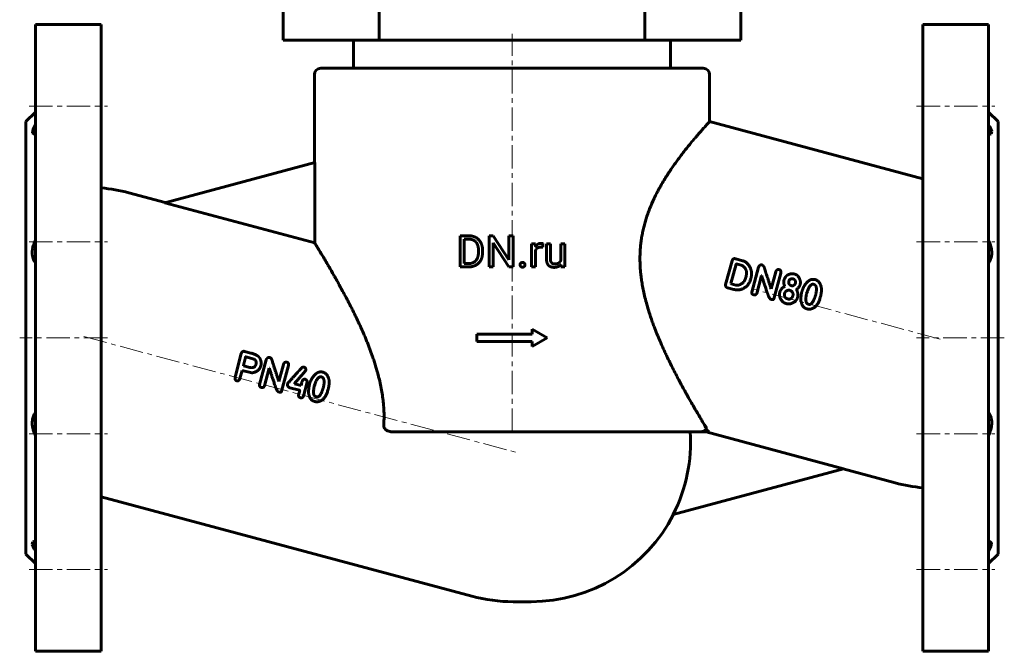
# Model space of a CAD drawing. Header units: millimetres. Extents: x -157 to 157, y -188 to 190.
# Tile 1 of 2: x -157 to 157, y -188 to 13. Entities that reach past the tile are written whole.
import ezdxf

# ---------------------------------------------------------------- set-up
doc = ezdxf.new("R2010")
doc.units = ezdxf.units.MM
doc.linetypes.add('K5LT_AXLED', pattern=[12, 7.5, -1.5, 1.5, -1.5])
doc.linetypes.add('K5LT_BASIC', pattern=[0])
doc.layers.add('Системный слой (1)', color=7, linetype='Continuous', true_color=0x6c6c6c)

# ---------------------------------------------------------------- blocks, each defined once
blk = doc.blocks.new('U15')
at = {"layer": 'Системный слой (1)', "color": 150, "linetype": 'K5LT_BASIC', "lineweight": 60, "true_color": 0x0080ff}
for p, q in [((152.37, -21.15), (152, -20.54)), ((152.97, -22.59), (152.37, -21.15)), ((152, -23.53), (152.08, -23.54)), ((152.08, -23.54), (152.16, -23.55)), ((152.16, -23.55), (152.23, -23.55)), ((152.23, -23.55), (152.76, -23.41)), ((152.76, -23.41), (152.97, -22.59))]:
    blk.add_line(p, q, dxfattribs=at)
blk = doc.blocks.new('U16')
at = {"layer": 'Системный слой (1)', "color": 150, "linetype": 'K5LT_BASIC', "lineweight": 60, "true_color": 0x0080ff}
for p, q in [((-152, -20.54), (-152.84, -22.13)), ((-152.84, -22.13), (-152.93, -23.2)), ((-152.93, -23.2), (-152.23, -23.55)), ((-152.23, -23.55), (-152.16, -23.55)), ((-152.16, -23.55), (-152.08, -23.54)), ((-152.08, -23.54), (-152, -23.53))]:
    blk.add_line(p, q, dxfattribs=at)
blk = doc.blocks.new('U17')
at = {"layer": 'Системный слой (1)', "color": 150, "linetype": 'K5LT_BASIC', "lineweight": 60, "true_color": 0x0080ff}
for p, q in [((-152.76, -153.51), (-152.97, -154.32)), ((-152.23, -153.37), (-152.76, -153.51)), ((-152.16, -153.37), (-152.23, -153.37)), ((-152.08, -153.38), (-152.16, -153.37)), ((-152, -153.38), (-152.08, -153.38)), ((-152.97, -154.32), (-152.38, -155.76)), ((-152.38, -155.76), (-152, -156.38))]:
    blk.add_line(p, q, dxfattribs=at)
blk = doc.blocks.new('U18')
at = {"layer": 'Системный слой (1)', "color": 150, "linetype": 'K5LT_BASIC', "lineweight": 60, "true_color": 0x0080ff}
for p, q in [((152.08, -153.38), (152, -153.38)), ((152.16, -153.37), (152.08, -153.38)), ((152.23, -153.37), (152.16, -153.37)), ((152.93, -153.72), (152.23, -153.37)), ((152.84, -154.78), (152.93, -153.72)), ((152, -156.38), (152.84, -154.78))]:
    blk.add_line(p, q, dxfattribs=at)

msp = doc.modelspace()

# ---------------------------------------------------------------- linework, layer by layer
at = {"layer": 'Системный слой (1)', "color": 150, "linetype": 'K5LT_BASIC', "lineweight": 60, "true_color": 0x0080ff}
for p, q in [((-73, 6.54), (-73, 16.54)), ((-42.34, 6.54), (-42.34, 16.54)), ((42.34, 6.54), (42.34, 16.54)), ((73, 6.54), (73, 16.54)), ((-152, 11.54), (-131, 11.54)), ((-152, 11.54), (-152, -188.46)), ((-131, 11.54), (-131, -188.46)), ((152, 11.54), (131, 11.54)), ((131, 11.54), (131, -188.46)), ((152, 11.54), (152, -188.46)), ((-73, 6.54), (-42.34, 6.54)), ((-50.5, -2.46), (-50.5, 6.54)), ((-42.34, 6.54), (42.34, 6.54)), ((42.34, 6.54), (73, 6.54)), ((50.5, -2.46), (50.5, 6.54)), ((-61, -2.46), (61, -2.46)), ((-63, -32.57), (-63, -4.46)), ((63, -19.47), (63, -4.46)), ((-155, -19.46), (-152, -16.46)), ((155, -19.46), (152, -16.46)), ((-155, -19.46), (-155, -157.46)), ((131, -37.69), (63, -19.47)), ((155, -19.46), (155, -157.46)), ((-110.75, -45.36), (-62.93, -32.55)), ((-62.93, -58.17), (-62.93, -32.55)), ((-122.2, -42.2), (-110.57, -45.31)), ((-110.75, -45.36), (-62.93, -58.17)), ((-16.57, -65.83), (-16.57, -55.9)), ((-16.57, -55.9), (-13.76, -55.9)), ((-7.31, -55.9), (-6, -55.9)), ((-7.31, -65.83), (-7.31, -55.9)), ((-6, -55.9), (-0.98, -63.58)), ((-0.98, -55.9), (0.33, -55.9)), ((-0.98, -63.58), (-0.98, -55.9)), ((0.33, -65.83), (0.33, -55.9)), ((-15.26, -64.76), (-15.26, -56.98)), ((-15.26, -56.98), (-13.76, -56.98)), ((-6, -65.83), (-6, -58.17)), ((-6, -58.17), (-1, -65.83)), ((6.25, -65.83), (6.25, -58.45)), ((6.25, -58.45), (7.48, -58.45)), ((7.48, -58.45), (7.51, -59.29)), ((9.81, -59.58), (9.82, -58.41)), ((10.99, -63.21), (10.99, -58.45)), ((10.99, -58.45), (12.25, -58.45)), ((12.25, -63.22), (12.25, -58.45)), ((15.53, -58.45), (16.8, -58.45)), ((15.53, -63.82), (15.53, -58.45)), ((16.8, -65.83), (16.8, -58.45)), ((-10.69, -61.16), (-10.69, -60.56)), ((-9.38, -61.16), (-9.38, -60.57)), ((7.52, -65.83), (7.52, -60.59)), ((-16.57, -65.83), (-13.89, -65.83)), ((-15.26, -64.76), (-13.89, -64.76)), ((-7.31, -65.83), (-6, -65.83)), ((-1, -65.83), (0.33, -65.83)), ((6.25, -65.83), (7.52, -65.83)), ((15.57, -65.1), (15.59, -65.83)), ((15.59, -65.83), (16.8, -65.83)), ((68.13, -71.49), (70.17, -63.87)), ((69.84, -71.16), (71.53, -64.95)), ((71.12, -63.2), (71.35, -63.25)), ((73.55, -63.84), (71.35, -63.25)), ((73.05, -65.28), (71.62, -64.89)), ((76.51, -73.85), (78.64, -65.88)), ((74.55, -69.21), (74.66, -68.77)), ((78.04, -74.26), (79.57, -68.57)), ((79.64, -68.59), (79.57, -68.57)), ((82.67, -72.81), (84.12, -67.39)), ((83.51, -75.96), (85.71, -67.78)), ((69.9, -71.22), (69.84, -71.16)), ((71.35, -71.61), (69.9, -71.22)), ((86.97, -71.98), (86.98, -71.94)), ((89.68, -69.65), (89.6, -69.63)), ((70.78, -73.02), (68.76, -72.48)), ((82.67, -72.81), (82.6, -72.79)), ((90.73, -73.06), (90.74, -73.02)), ((93.95, -74.35), (94.19, -73.62)), ((98.38, -75.35), (98.39, -75.31)), ((82.81, -76.23), (82.56, -76.16)), ((87.56, -77.55), (87.41, -77.51)), ((88, -76.04), (87.82, -75.99)), ((91.07, -75.55), (91.08, -75.52)), ((94.75, -77.77), (94.43, -77.68)), ((-11.25, -87.33), (6.38, -87.33)), ((-11.25, -89.58), (-11.25, -87.33)), ((6.38, -87.33), (6.38, -85.65)), ((6.38, -85.65), (11.25, -88.46)), ((-11.25, -89.58), (6.38, -89.58)), ((6.38, -91.27), (11.25, -88.46)), ((6.38, -91.27), (6.38, -89.58)), ((-86.34, -93.41), (-88.22, -100.56)), ((-85.27, -92.78), (-83.3, -93.31)), ((-85.65, -97.25), (-85.59, -97.34)), ((-84.88, -94.51), (-82.24, -95.22)), ((-78.36, -95.42), (-80.49, -103.39)), ((-72.88, -96.93), (-74.33, -102.35)), ((-71.29, -97.31), (-73.49, -105.5)), ((-86.07, -98.83), (-86.77, -101.46)), ((-86.07, -98.83), (-83, -99.65)), ((-85.59, -97.34), (-83.58, -97.88)), ((-77.43, -98.1), (-78.96, -103.8)), ((-77.43, -98.1), (-77.36, -98.12)), ((-74.4, -102.33), (-74.33, -102.35)), ((-69.34, -102.97), (-69.38, -103.11)), ((-69.38, -103.11), (-67.27, -103.68)), ((-66.99, -102.6), (-67.27, -103.68)), ((-65.34, -102.63), (-66.53, -107.08)), ((-62.81, -103.15), (-63.05, -103.89)), ((-74.44, -105.7), (-74.19, -105.77)), ((-70.83, -104.37), (-67.75, -105.2)), ((-67.7, -105.29), (-68.08, -106.7)), ((-58.61, -104.85), (-58.62, -104.88)), ((-62.57, -107.22), (-62.25, -107.31)), ((-37.84, -118.46), (59.58, -118.46)), ((59.58, -118.46), (62.75, -118.46)), ((105.75, -130.22), (61.87, -118.46)), ((105.75, -130.22), (51.4, -144.78)), ((122.2, -134.72), (105.57, -130.27)), ((-131, -139.22), (-12.8, -170.89)), ((-155, -157.46), (-152, -160.46)), ((155, -157.46), (152, -160.46)), ((0.39, -172.63), (6.06, -172.63)), ((-152, -188.46), (-131, -188.46)), ((152, -188.46), (131, -188.46))]:
    msp.add_line(p, q, dxfattribs=at)
at = {"layer": 'Системный слой (1)', "color": 30, "linetype": 'K5LT_AXLED', "lineweight": 18, "true_color": 0xff8000}
for p, q in [((0, -118.46), (0, 8.54)), ((-154, -14.55), (-129, -14.55)), ((129, -14.55), (154, -14.55)), ((-154, -57.84), (-129, -57.84)), ((129, -57.84), (154, -57.84)), ((136.55, -88.87), (76.38, -72.75)), ((-129, -88.46), (-157, -88.46)), ((-136.55, -88.04), (1.55, -125.05)), ((157, -88.46), (129, -88.46)), ((-154, -119.07), (-129, -119.07)), ((129, -119.07), (154, -119.07)), ((-154, -162.37), (-129, -162.37)), ((129, -162.37), (154, -162.37))]:
    msp.add_line(p, q, dxfattribs=at)
at = {"layer": 'Системный слой (1)', "color": 150, "linetype": 'K5LT_BASIC', "lineweight": 60, "true_color": 0x0080ff}
for centre, radius, start, end in [((-61, -4.46), 2, 90, 180), ((61, -4.46), 2, 0, 90), ((-135.39, -91.46), 51, 75, 85.0564), ((6.06, -121.63), 50.91, 332.9522, 3.5737), ((135.39, -85.46), 51, 255, 265.0564), ((6.06, -121.63), 51, 270, 333.0473), ((0.39, -121.63), 51, 255, 270)]:
    msp.add_arc(centre, radius, start, end, dxfattribs=at)
msp.add_ellipse((105.54, -80.57), major_axis=(-43.23, -37.47), ratio=0.239236, start_param=6.158382, end_param=6.327479, dxfattribs=at)
for points, degree, knots in [([(40.91, -60.14), (40.95, -59.59), (41.06, -58.49), (41.27, -56.85), (41.56, -55.21), (41.9, -53.59), (42.31, -51.99), (42.78, -50.4), (43.31, -48.84), (44.12, -46.68), (45.12, -44.38), (46.16, -42.3), (46.88, -40.95), (47.6, -39.65), (48.46, -38.19), (49.46, -36.6), (50.42, -35.12), (51.39, -33.7), (52.34, -32.36), (53.27, -31.11), (54.16, -29.93), (55.05, -28.77), (55.99, -27.6), (56.78, -26.62), (57.59, -25.64), (58.26, -24.85), (58.96, -24.03), (59.53, -23.36), (60.06, -22.75), (60.51, -22.24), (60.93, -21.76), (61.38, -21.26), (61.83, -20.76), (62.21, -20.34), (62.53, -19.98), (62.79, -19.7), (62.96, -19.51), (63, -19.47), (63, -19.47)], 3, [0, 0, 0, 0, 0.875712, 1.756933, 2.644614, 3.54016, 4.43648, 5.340904, 6.249829, 7.165802, 9.205956, 10.535147, 11.233544, 11.944748, 13.22821, 14.362699, 15.514555, 16.666461, 17.803677, 18.922552, 20.017292, 21.09159, 22.307131, 23.657484, 24.315662, 25.768342, 26.60226, 27.628878, 28.643371, 29.444109, 30.242582, 31.246607, 32.467614, 33.704905, 34.747132, 36.157233, 37.61032, 39, 39, 39, 39]), ([(-152, -57.33), (-152.14, -57.63), (-152.39, -58.19), (-152.67, -59.02), (-152.83, -59.67), (-152.93, -60.24), (-152.99, -60.74), (-153.01, -61.31), (-152.98, -61.85), (-152.91, -62.39), (-152.8, -62.89), (-152.64, -63.38), (-152.42, -63.9), (-152.19, -64.29), (-152.03, -64.52), (-152, -64.56)], 3, [0, 0, 0, 0, 1.857405, 3.504967, 4.987178, 5.774579, 6.860742, 7.999616, 9.263896, 10.230907, 11.537108, 12.694943, 13.774138, 15.665613, 16, 16, 16, 16]), ([(-40.89, -116.46), (-40.86, -115.93), (-40.82, -115.01), (-40.8, -113.67), (-40.81, -112.56), (-40.86, -111.44), (-40.93, -110.27), (-41.07, -108.67), (-41.31, -106.75), (-41.69, -104.53), (-42.15, -102.36), (-42.58, -100.58), (-43, -99.07), (-43.38, -97.74), (-43.85, -96.25), (-44.31, -94.86), (-44.76, -93.58), (-45.2, -92.39), (-45.65, -91.2), (-46.13, -89.99), (-46.79, -88.37), (-47.66, -86.34), (-48.74, -83.96), (-49.66, -82.02), (-50.45, -80.39), (-51.13, -79.04), (-51.86, -77.6), (-52.74, -75.89), (-53.68, -74.13), (-54.65, -72.35), (-55.48, -70.84), (-56.2, -69.57), (-57.18, -67.84), (-58.1, -66.23), (-59.14, -64.47), (-59.94, -63.11), (-60.65, -61.93), (-61.18, -61.05), (-61.63, -60.3), (-62.03, -59.64), (-62.4, -59.03), (-62.67, -58.59), (-62.84, -58.32), (-62.91, -58.21), (-62.93, -58.17)], 3, [0, 0, 0, 0, 0.855613, 1.474452, 2.13922, 2.624122, 3.281791, 4.004836, 5.206587, 6.395962, 7.649709, 8.812136, 9.397612, 10.236111, 11.101628, 11.99432, 12.68898, 13.398352, 14.130425, 14.870287, 15.627358, 17.17083, 18.728962, 20.287354, 21.064576, 22.091068, 23.110748, 24.123577, 25.831015, 27.075855, 28.296018, 29.491147, 30.282142, 32.793218, 33.950868, 35.644391, 37.261114, 38.288349, 39.281203, 40.676324, 41.813015, 43.14974, 44.274634, 45, 45, 45, 45]), ([(9.26, -58.31), (8.66, -58.31), (7.8, -58.82), (7.51, -59.28), (7.51, -59.29)], 2, [0, 0, 0, 1.487612, 2.975224, 3, 3, 3]), ([(152, -64.56), (152.14, -64.37), (152.37, -64), (152.6, -63.48), (152.77, -62.99), (152.88, -62.57), (152.95, -62.1), (153, -61.65), (153, -61.14), (152.97, -60.59), (152.89, -59.97), (152.74, -59.27), (152.48, -58.44), (152.22, -57.8), (152.04, -57.41), (152, -57.33)], 3, [0, 0, 0, 0, 1.80214, 3.280542, 4.125438, 5.427933, 6.191951, 7.243854, 8.312192, 9.354191, 10.565896, 12.045751, 13.522724, 15.525129, 16, 16, 16, 16]), ([(61.53, -116.46), (61.31, -116.09), (60.9, -115.4), (60.01, -113.92), (59.13, -112.44), (58.1, -110.67), (57.18, -109.08), (56.25, -107.45), (55.48, -106.07), (54.7, -104.66), (53.94, -103.26), (53.1, -101.7), (52.36, -100.29), (51.39, -98.41), (50.37, -96.36), (49.49, -94.54), (48.61, -92.68), (47.71, -90.69), (46.71, -88.36), (45.92, -86.42), (45.27, -84.73), (44.75, -83.31), (44.2, -81.74), (43.73, -80.31), (43.22, -78.64), (42.69, -76.76), (42.15, -74.59), (41.72, -72.54), (41.39, -70.64), (41.15, -68.88), (40.98, -67.26), (40.84, -65.39), (40.79, -63.48), (40.82, -61.62), (40.88, -60.59), (40.91, -60.14)], 3, [0, 0, 0, 0, 1.631896, 2.709918, 5.165398, 6.088248, 7.536318, 9.259187, 9.973934, 10.698693, 12.397886, 12.983578, 13.93867, 15.271313, 16.701488, 17.865957, 18.679774, 20.095317, 21.431713, 22.74846, 23.400667, 24.257522, 25.108147, 25.952196, 26.570929, 27.764205, 28.888304, 29.920875, 30.88169, 31.748549, 32.54284, 33.275586, 34.497858, 35.342489, 36, 36, 36, 36]), ([(13.41, -65.97), (14.2, -65.97), (15.24, -65.48), (15.57, -65.1)], 2, [0, 0, 0, 1.060722, 2, 2, 2]), ([(-152, -112.36), (-152.12, -112.53), (-152.34, -112.88), (-152.58, -113.39), (-152.76, -113.89), (-152.89, -114.39), (-152.98, -114.98), (-153.01, -115.59), (-152.98, -116.22), (-152.9, -116.88), (-152.76, -117.54), (-152.54, -118.3), (-152.29, -118.96), (-152.08, -119.43), (-152, -119.58)], 3, [0, 0, 0, 0, 1.496771, 2.931769, 3.85677, 5.00939, 6.159277, 7.515789, 8.601247, 9.790625, 11.217415, 12.264204, 14.072852, 15, 15, 15, 15]), ([(152, -119.58), (152.13, -119.31), (152.37, -118.78), (152.61, -118.06), (152.79, -117.43), (152.89, -116.94), (152.95, -116.47), (152.99, -116.04), (153.01, -115.53), (152.98, -114.99), (152.9, -114.43), (152.76, -113.89), (152.6, -113.44), (152.36, -112.91), (152.16, -112.57), (152, -112.36)], 3, [0, 0, 0, 0, 1.724043, 3.336065, 4.333116, 5.519392, 6.21214, 7.14307, 8.101199, 9.340106, 10.582137, 11.765213, 13.069859, 13.946319, 16, 16, 16, 16]), ([(-37.84, -118.46), (-38.01, -118.46), (-38.36, -118.44), (-38.82, -118.37), (-39.2, -118.28), (-39.45, -118.19), (-39.62, -118.12), (-39.78, -118.05), (-40, -117.93), (-40.28, -117.74), (-40.46, -117.56), (-40.61, -117.39), (-40.69, -117.26), (-40.8, -117.05), (-40.85, -116.89), (-40.87, -116.79)], 3, [0, 0, 0, 0, 2.312048, 4.460963, 5.973392, 7.347538, 7.773961, 8.313152, 9.683982, 10.954352, 12.639923, 12.949562, 13.877299, 14.634694, 16, 16, 16, 16]), ([(59.58, -118.46), (59.66, -118.46), (59.81, -118.46), (60.03, -118.45), (60.24, -118.43), (60.41, -118.41), (60.54, -118.39), (60.63, -118.37), (60.72, -118.35), (60.8, -118.33), (60.88, -118.31), (60.96, -118.29), (61.02, -118.26), (61.08, -118.24), (61.14, -118.22), (61.19, -118.19), (61.25, -118.17), (61.31, -118.14), (61.36, -118.11), (61.42, -118.07), (61.49, -118.03), (61.57, -117.97), (61.63, -117.91), (61.68, -117.86), (61.74, -117.79), (61.8, -117.71), (61.85, -117.63), (61.88, -117.58), (61.9, -117.53), (61.92, -117.47), (61.93, -117.42), (61.94, -117.36), (61.95, -117.3), (61.95, -117.23), (61.95, -117.15), (61.94, -117.09), (61.92, -117.02), (61.9, -116.95), (61.87, -116.88), (61.83, -116.8), (61.77, -116.71), (61.67, -116.59), (61.59, -116.51), (61.53, -116.46)], 3, [0, 0, 0, 0, 3.338929, 6.151774, 8.599751, 10.788961, 11.850158, 12.850221, 13.800751, 14.658674, 15.479875, 16.192018, 16.834725, 17.380229, 17.897733, 18.336262, 18.722505, 19.307752, 19.713567, 20.010097, 20.565217, 21.219825, 21.594234, 21.900934, 22.255602, 23.048578, 23.717878, 24.198488, 24.646104, 25.202617, 25.922413, 26.378849, 27.243545, 28.329339, 29.317886, 30.360896, 31.428409, 32.643735, 34.038121, 35.604133, 37.302204, 40.042453, 44, 44, 44, 44])]:
    msp.add_open_spline(points, degree=degree, knots=knots, dxfattribs=at)
for points, degree in [([(-9.38, -60.57), (-9.38, -59.49), (-10.01, -57.77), (-11.18, -56.55), (-12.79, -55.9), (-13.76, -55.9)], 2), ([(-10.69, -60.56), (-10.69, -59.7), (-11.1, -58.37), (-11.89, -57.45), (-13.03, -56.98), (-13.76, -56.98)], 2), ([(8.43, -59.66), (8.76, -59.53), (9.2, -59.53)], 2), ([(9.2, -59.53), (9.38, -59.53), (9.52, -59.54)], 2), ([(9.58, -58.34), (9.4, -58.31), (9.26, -58.31)], 2), ([(9.52, -59.54), (9.66, -59.55), (9.81, -59.58)], 2), ([(9.82, -58.41), (9.75, -58.37), (9.58, -58.34)], 2), ([(-13.89, -64.76), (-12.82, -64.76), (-11.4, -63.86), (-10.69, -62.25), (-10.69, -61.16)], 2), ([(-13.89, -65.83), (-12.85, -65.83), (-11.19, -65.18), (-10.01, -63.97), (-9.38, -62.24), (-9.38, -61.16)], 2), ([(7.52, -60.59), (7.65, -60.28), (7.86, -60.04)], 2), ([(7.86, -60.04), (8.1, -59.8), (8.43, -59.66)], 2), ([(2.77, -64.62), (2.57, -64.84), (2.57, -65.16)], 2), ([(2.57, -65.16), (2.57, -65.47), (2.77, -65.69)], 2), ([(3.35, -64.4), (2.97, -64.4), (2.77, -64.62)], 2), ([(2.77, -65.69), (2.97, -65.91), (3.35, -65.91)], 2), ([(3.94, -64.62), (3.74, -64.4), (3.35, -64.4)], 2), ([(3.35, -65.91), (3.74, -65.91), (3.94, -65.69)], 2), ([(4.14, -65.16), (4.14, -64.84), (3.94, -64.62)], 2), ([(3.94, -65.69), (4.14, -65.47), (4.14, -65.16)], 2), ([(10.99, -63.21), (10.99, -63.95), (11.34, -65), (11.66, -65.32)], 2), ([(11.66, -65.32), (11.98, -65.65), (12.87, -65.97), (13.41, -65.97)], 2), ([(12.36, -64.05), (12.25, -63.72), (12.25, -63.22)], 2), ([(12.67, -64.56), (12.48, -64.37), (12.36, -64.05)], 2), ([(13.11, -64.82), (12.86, -64.74), (12.67, -64.56)], 2), ([(13.61, -64.89), (13.35, -64.89), (13.11, -64.82)], 2), ([(14.88, -64.58), (14.41, -64.89), (13.61, -64.89)], 2), ([(15.53, -63.82), (15.32, -64.3), (14.88, -64.58)], 2), ([(71.12, -63.2), (70.51, -63.07), (70.17, -63.87)], 2), ([(71.62, -64.89), (71.54, -64.89), (71.53, -64.95)], 2), ([(73.58, -65.49), (73.25, -65.33), (73.05, -65.28)], 2), ([(76.32, -67.13), (75.58, -64.38), (73.55, -63.84)], 2), ([(74.66, -68.77), (75.21, -66.72), (73.58, -65.49)], 2), ([(79.76, -65.21), (79.04, -65.02), (78.64, -65.88)], 2), ([(80.69, -66.87), (80.42, -65.39), (79.76, -65.21)], 2), ([(76.15, -69.64), (76.54, -68.19), (76.32, -67.13)], 2), ([(79.64, -68.59), (80.13, -70.33), (81.43, -74.08)], 2), ([(82.6, -72.79), (81.58, -69.52), (80.69, -66.87)], 2), ([(85.24, -66.71), (84.37, -66.48), (84.12, -67.39)], 2), ([(85.71, -67.78), (85.94, -66.9), (85.24, -66.71)], 2), ([(88.15, -68.29), (87.22, -68.71), (86.77, -69.96)], 2), ([(89.98, -68.07), (89.07, -67.87), (88.15, -68.29)], 2), ([(91.94, -70.29), (91.47, -68.47), (89.98, -68.07)], 2), ([(68.13, -71.49), (67.98, -72.17), (68.76, -72.48)], 2), ([(71.35, -71.61), (72.49, -71.91), (73.73, -70.79)], 2), ([(72.46, -73.15), (75.39, -72.5), (76.15, -69.64)], 2), ([(73.73, -70.79), (74.28, -70.22), (74.55, -69.21)], 2), ([(86.97, -71.98), (85.7, -72.81), (85.41, -73.88)], 2), ([(86.77, -69.96), (86.49, -71), (86.98, -71.94)], 2), ([(88.28, -70.39), (88.09, -71.54), (89.09, -71.81)], 2), ([(89.6, -69.63), (88.53, -69.47), (88.28, -70.39)], 2), ([(89.09, -71.81), (90, -72.05), (90.42, -70.93)], 2), ([(90.42, -70.93), (90.46, -69.86), (89.68, -69.65)], 2), ([(90.74, -73.02), (91.67, -72.3), (91.9, -71.44)], 2), ([(91.9, -71.44), (92.01, -71.04), (91.94, -70.29)], 2), ([(93.85, -71.01), (92.94, -72.02), (92.46, -73.65)], 2), ([(95.55, -69.82), (94.76, -70), (93.85, -71.01)], 2), ([(96.2, -71.37), (95.08, -71.07), (94.19, -73.62)], 2), ([(96.58, -69.83), (95.94, -69.77), (95.55, -69.82)], 2), ([(96.78, -74.88), (97.63, -71.75), (96.2, -71.37)], 2), ([(98.71, -72.69), (98.32, -70.3), (96.58, -69.83)], 2), ([(70.78, -73.02), (71.36, -73.18), (72.46, -73.15)], 2), ([(76.51, -73.85), (76.33, -74.52), (77.06, -74.72)], 2), ([(77.06, -74.72), (77.86, -74.93), (78.04, -74.26)], 2), ([(81.43, -74.08), (82.05, -76.03), (82.56, -76.16)], 2), ([(85.41, -73.88), (85.25, -74.47), (85.38, -75.3)], 2), ([(85.38, -75.3), (85.96, -77.12), (87.41, -77.51)], 2), ([(86.92, -74.32), (86.76, -75.71), (87.82, -75.99)], 2), ([(87.06, -73.93), (86.94, -74.24), (86.92, -74.32)], 2), ([(88.66, -73.32), (87.73, -73.07), (87.06, -73.93)], 2), ([(88, -76.04), (89.03, -76.32), (89.57, -75.11)], 2), ([(89.57, -75.11), (89.9, -73.88), (88.66, -73.32)], 2), ([(91.08, -75.52), (91.4, -74.33), (90.73, -73.06)], 2), ([(92.46, -73.65), (92.09, -75.02), (92.13, -76.45)], 2), ([(93.95, -74.35), (93.3, -77.38), (94.43, -77.68)], 2), ([(94.87, -79.33), (97.35, -79.17), (98.38, -75.35)], 2), ([(96.38, -76.11), (96.69, -75.25), (96.78, -74.88)], 2), ([(98.39, -75.31), (98.7, -74.15), (98.71, -72.69)], 2), ([(82.81, -76.23), (83.4, -76.39), (83.51, -75.96)], 2), ([(87.56, -77.55), (88.11, -77.69), (88.78, -77.6)], 2), ([(88.78, -77.6), (90.67, -77.07), (91.07, -75.55)], 2), ([(92.13, -76.45), (92.41, -78.78), (94.06, -79.22)], 2), ([(94.75, -77.77), (95.52, -77.98), (96.38, -76.11)], 2), ([(94.06, -79.22), (94.52, -79.35), (94.87, -79.33)], 2), ([(-85.27, -92.78), (-85.93, -92.61), (-86.34, -93.41)], 2), ([(-80.3, -95.19), (-80.83, -93.95), (-83.3, -93.31)], 2), ([(-84.97, -94.57), (-85.52, -96.78), (-85.65, -97.25)], 2), ([(-84.88, -94.51), (-84.95, -94.51), (-84.97, -94.57)], 2), ([(-83.58, -97.88), (-82.01, -98.3), (-81.61, -96.8)], 2), ([(-81.61, -96.8), (-81.37, -95.93), (-82.24, -95.22)], 2), ([(-80.12, -97.4), (-79.78, -96.44), (-80.3, -95.19)], 2), ([(-77.24, -94.75), (-77.96, -94.55), (-78.36, -95.42)], 2), ([(-76.31, -96.41), (-76.58, -94.92), (-77.24, -94.75)], 2), ([(-74.4, -102.33), (-75.42, -99.06), (-76.31, -96.41)], 2), ([(-71.76, -96.25), (-72.63, -96.01), (-72.88, -96.93)], 2), ([(-71.29, -97.31), (-71.06, -96.44), (-71.76, -96.25)], 2), ([(-83, -99.65), (-80.63, -99.3), (-80.12, -97.4)], 2), ([(-77.36, -98.12), (-76.87, -99.86), (-75.58, -103.62)], 2), ([(-67.17, -98.15), (-71.51, -102.9), (-71.58, -103.17)], 2), ([(-69.34, -102.97), (-65.81, -98.97), (-65.79, -98.87)], 2), ([(-66.35, -97.8), (-67.08, -97.83), (-67.17, -98.15)], 2), ([(-65.79, -98.87), (-65.64, -97.99), (-66.35, -97.8)], 2), ([(-61.45, -99.36), (-62.24, -99.53), (-63.15, -100.55)], 2), ([(-60.42, -99.36), (-61.06, -99.31), (-61.45, -99.36)], 2), ([(-58.29, -102.22), (-58.68, -99.83), (-60.42, -99.36)], 2), ([(-88.22, -100.56), (-88.59, -101.95), (-87.79, -102.16)], 2), ([(-87.79, -102.16), (-87.1, -102.35), (-86.77, -101.46)], 2), ([(-80.49, -103.39), (-80.67, -104.06), (-79.94, -104.25)], 2), ([(-75.58, -103.62), (-74.95, -105.56), (-74.44, -105.7)], 2), ([(-71.58, -103.17), (-71.79, -103.96), (-70.83, -104.37)], 2), ([(-65.89, -101.68), (-66.68, -101.47), (-66.99, -102.6)], 2), ([(-65.34, -102.63), (-65.19, -102.06), (-65.89, -101.68)], 2), ([(-64.54, -103.18), (-64.91, -104.55), (-64.87, -105.99)], 2), ([(-63.15, -100.55), (-64.06, -101.56), (-64.54, -103.18)], 2), ([(-60.8, -100.9), (-61.92, -100.6), (-62.81, -103.15)], 2), ([(-60.22, -104.42), (-59.38, -101.28), (-60.8, -100.9)], 2), ([(-58.61, -104.85), (-58.3, -103.69), (-58.29, -102.22)], 2), ([(-79.94, -104.25), (-79.14, -104.47), (-78.96, -103.8)], 2), ([(-74.19, -105.77), (-73.6, -105.92), (-73.49, -105.5)], 2), ([(-68.08, -106.7), (-68.19, -107.27), (-67.46, -107.58)], 2), ([(-67.75, -105.2), (-67.68, -105.21), (-67.7, -105.29)], 2), ([(-64.87, -105.99), (-64.59, -108.32), (-62.94, -108.76)], 2), ([(-63.05, -103.89), (-63.7, -106.92), (-62.57, -107.22)], 2), ([(-62.25, -107.31), (-61.48, -107.51), (-60.62, -105.64)], 2), ([(-62.13, -108.86), (-59.65, -108.7), (-58.62, -104.88)], 2), ([(-60.62, -105.64), (-60.31, -104.79), (-60.22, -104.42)], 2), ([(-67.46, -107.58), (-66.7, -107.72), (-66.53, -107.08)], 2), ([(-62.94, -108.76), (-62.48, -108.88), (-62.13, -108.86)], 2), ([(-40.89, -116.46), (-40.9, -116.57), (-40.89, -116.68), (-40.87, -116.79)], 3)]:
    msp.add_open_spline(points, degree=degree, dxfattribs=at)

# ---------------------------------------------------------------- block references
at = {"layer": 'Системный слой (1)'}
for name in ['U16', 'U15', 'U17', 'U18']:
    msp.add_blockref(name, (0, 0), dxfattribs=at)

doc.saveas('drawing.dxf')
